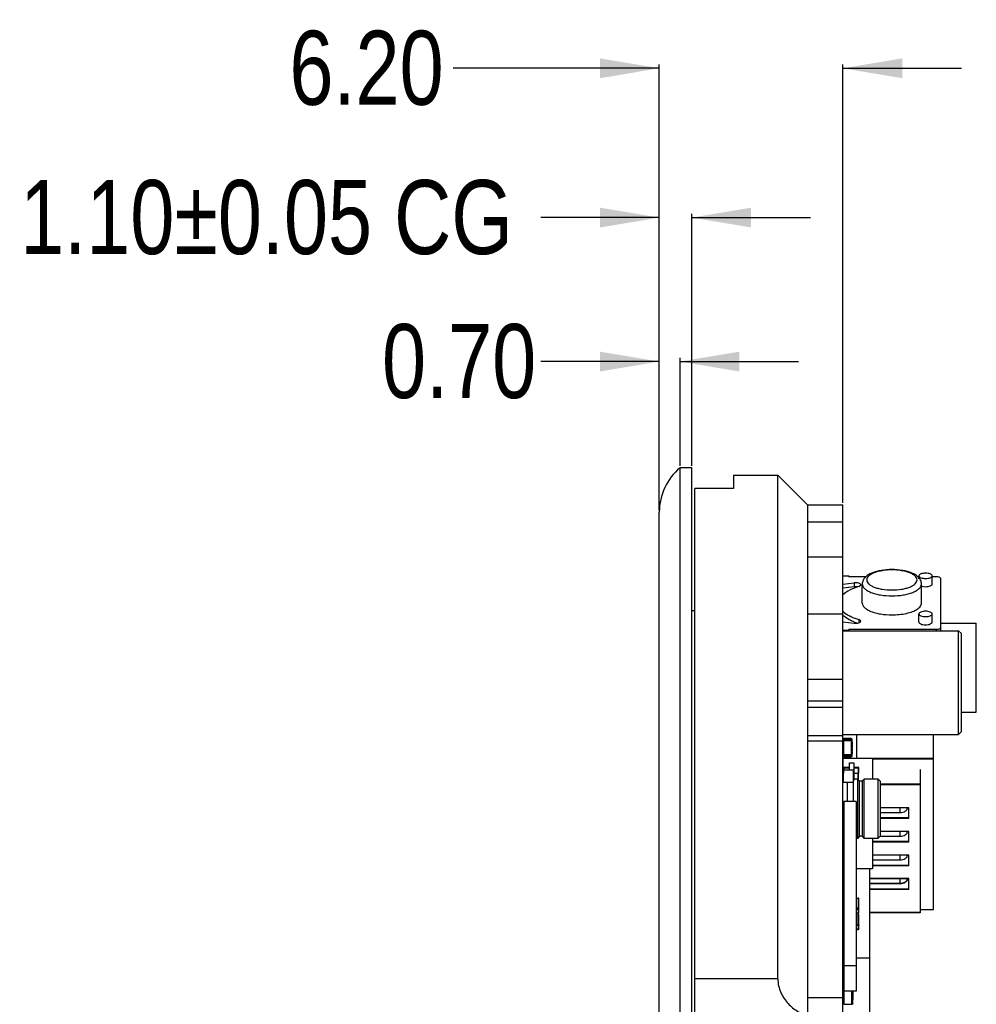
# Model space of a CAD drawing. Header units: millimetres. Extents: x -117 to 182, y -33 to 89.
# Tile 79 of 135: x 61 to 94, y 39 to 72. Entities that reach past the tile are written whole.
import ezdxf

# ---------------------------------------------------------------- set-up
doc = ezdxf.new("R2010")
doc.units = ezdxf.units.MM
doc.header["$LTSCALE"] = 1.21
doc.header["$MEASUREMENT"] = 0
doc.header["$PDMODE"] = 3
doc.header["$PDSIZE"] = 0.3125
doc.layers.get('0').update_dxf_attribs({"linetype": 'CONTINUOUS'})
doc.layers.get('DEFPOINTS').update_dxf_attribs({"linetype": 'CONTINUOUS'})
doc.layers.add('Dim', color=3, linetype='CONTINUOUS', lineweight=25)
doc.styles.get("Standard").update_dxf_attribs({"font": 'txt', "width": 0.8})
doc.dimstyles.get("Standard").update_dxf_attribs({"dimtxt": 0.15625, "dimasz": 0.1875, "dimexe": 0.125, "dimexo": 0.0625, "dimgap": 0.09, "dimtad": 0, "dimtih": 1, "dimtoh": 1, "dimzin": 4, "dimdsep": 46, "dimtxsty": 'STANDARD', "dimblk": '_FILLED', "dimblk1": '_FILLED', "dimblk2": '_FILLED', "dimcen": 0.09, "dimazin": 1, "dimtp": 0.01, "dimtm": 0.01, "dimtfac": 1, "dimtofl": 0, "dimtmove": 0, "dimatfit": 3, "dimldrblk": '_FILLED', "dimfxl": 1, "dimtolj": 1, "dimtzin": 4, "dimarcsym": 0})

# ---------------------------------------------------------------- blocks, each defined once
blk = doc.blocks.new('_FILLED')
at = {"color": 0, "linetype": 'ByBlock'}
blk.add_solid([(0, 0), (-1, 0.167), (-1, -0.167)], dxfattribs=at)
blk = doc.blocks.new('*D30')
at = {"color": 0, "linetype": 'ByBlock', "lineweight": -2}
for p, q in [((82.824, 55.236), (82.824, 65.24)), ((83.924, 56.736), (83.924, 65.24)), ((82.824, 65.115), (78.824, 65.115)), ((83.924, 65.115), (87.924, 65.115))]:
    blk.add_line(p, q, dxfattribs=at)
at = {"layer": 'DEFPOINTS', "color": 0, "linetype": 'ByBlock'}
for p in [(83.924, 56.674), (82.824, 55.174)]:
    blk.add_point(p, dxfattribs=at)
at = {"color": 0, "linetype": 'ByBlock', "lineweight": -2, "xscale": 2, "yscale": 2, "zscale": 2}
blk.add_blockref('_FILLED', (82.824, 65.115), dxfattribs=at)
at = {"color": 0, "linetype": 'ByBlock', "lineweight": -2, "xscale": 2, "yscale": 2, "zscale": 2, "rotation": 180}
blk.add_blockref('_FILLED', (83.924, 65.115), dxfattribs=at)
at = {"color": 0, "linetype": 'ByBlock', "lineweight": -2, "insert": (69.567, 65.115), "char_height": 2.5, "attachment_point": 5}
blk.add_mtext('\\A1;1.10%%p0.05 CG', dxfattribs=at)
blk = doc.blocks.new('*D31')
at = {"color": 0, "linetype": 'ByBlock', "lineweight": -2}
for p, q in [((82.824, 60.256), (78.824, 60.256)), ((82.824, 55.236), (82.824, 60.381)), ((83.524, 56.736), (83.524, 60.381)), ((83.524, 60.256), (87.524, 60.256))]:
    blk.add_line(p, q, dxfattribs=at)
at = {"layer": 'DEFPOINTS', "color": 0, "linetype": 'ByBlock'}
for p in [(83.524, 56.674), (82.824, 55.174)]:
    blk.add_point(p, dxfattribs=at)
at = {"color": 0, "linetype": 'ByBlock', "lineweight": -2, "xscale": 2, "yscale": 2, "zscale": 2}
blk.add_blockref('_FILLED', (82.824, 60.256), dxfattribs=at)
at = {"color": 0, "linetype": 'ByBlock', "lineweight": -2, "xscale": 2, "yscale": 2, "zscale": 2, "rotation": 180}
blk.add_blockref('_FILLED', (83.524, 60.256), dxfattribs=at)
at = {"color": 0, "linetype": 'ByBlock', "lineweight": -2, "insert": (76.067, 60.256), "char_height": 2.5, "attachment_point": 5}
blk.add_mtext('\\A1;0.70', dxfattribs=at)
blk = doc.blocks.new('*D32')
at = {"color": 0, "linetype": 'ByBlock', "lineweight": -2}
for p, q in [((82.824, 70.153), (75.866, 70.153)), ((82.824, 55.236), (82.824, 70.278)), ((89.024, 55.486), (89.024, 70.278)), ((89.024, 70.153), (93.024, 70.153))]:
    blk.add_line(p, q, dxfattribs=at)
at = {"layer": 'DEFPOINTS', "color": 0, "linetype": 'ByBlock'}
for p in [(82.824, 55.174), (89.024, 55.424)]:
    blk.add_point(p, dxfattribs=at)
at = {"color": 0, "linetype": 'ByBlock', "lineweight": -2, "xscale": 2, "yscale": 2, "zscale": 2}
blk.add_blockref('_FILLED', (82.824, 70.153), dxfattribs=at)
at = {"color": 0, "linetype": 'ByBlock', "lineweight": -2, "xscale": 2, "yscale": 2, "zscale": 2, "rotation": 180}
blk.add_blockref('_FILLED', (89.024, 70.153), dxfattribs=at)
at = {"color": 0, "linetype": 'ByBlock', "lineweight": -2, "insert": (72.942, 70.153), "char_height": 2.5, "attachment_point": 5}
blk.add_mtext('\\A1;6.20', dxfattribs=at)

msp = doc.modelspace()

# ---------------------------------------------------------------- linework, layer by layer
at = {"color": 7, "linetype": 'Continuous'}
for p, q in [((83.524, 10.674), (83.524, 56.674)), ((83.924, 56.674), (83.524, 56.674)), ((83.924, 10.674), (83.924, 56.674)), ((85.324, 56.424), (85.324, 55.974)), ((85.324, 56.424), (86.824, 56.424)), ((86.824, 39.427), (86.824, 56.424)), ((87.824, 55.424), (86.824, 56.424)), ((84.024, 12.654), (84.024, 55.974)), ((85.324, 55.974), (84.024, 55.974)), ((82.824, 12.174), (82.824, 55.174)), ((87.824, 55.424), (87.824, 37.204)), ((87.824, 55.424), (89.024, 55.424)), ((89.024, 11.924), (89.024, 55.424)), ((87.824, 54.851), (89.024, 54.851)), ((87.824, 53.67), (89.024, 53.67)), ((89.024, 53.024), (89.224, 53.024)), ((89.224, 53.024), (89.224, 52.994)), ((89.798, 52.994), (89.224, 52.994)), ((91.584, 52.994), (91.549, 52.994)), ((91.584, 52.925), (91.584, 53.025)), ((92.036, 52.749), (92.036, 53.025)), ((92.174, 52.994), (92.036, 52.994)), ((92.324, 52.934), (92.32, 52.948)), ((92.324, 51.174), (92.324, 52.934)), ((89.024, 52.743), (89.4, 52.788)), ((89.4, 52.651), (89.024, 52.605)), ((89.4, 52.788), (89.4, 52.651)), ((89.56, 52.667), (89.626, 52.721)), ((89.674, 52.107), (89.674, 52.749)), ((91.674, 52.107), (91.674, 52.749)), ((89.115, 52.46), (89.024, 52.386)), ((84.024, 51.849), (83.924, 51.849)), ((87.824, 51.743), (89.024, 51.743)), ((89.024, 51.827), (89.078, 51.781)), ((89.115, 51.616), (89.024, 51.69)), ((89.237, 51.542), (89.115, 51.616)), ((89.56, 51.547), (89.56, 51.44)), ((89.626, 51.492), (89.56, 51.547)), ((91.584, 51.464), (91.584, 51.739)), ((92.036, 51.464), (92.036, 51.739)), ((89.024, 51.471), (89.4, 51.425)), ((89.024, 51.19), (89.224, 51.19)), ((89.024, 51.174), (92.924, 51.174)), ((89.224, 51.22), (89.224, 51.174)), ((89.224, 51.22), (92.174, 51.22)), ((92.174, 51.22), (92.249, 51.228)), ((92.174, 51.22), (92.174, 51.174)), ((92.249, 51.228), (92.286, 51.24)), ((92.286, 51.24), (92.304, 51.249)), ((92.324, 51.188), (92.319, 51.173)), ((92.324, 51.424), (93.524, 51.424)), ((92.924, 47.674), (92.924, 51.174)), ((93.024, 51.074), (92.924, 51.174)), ((93.524, 48.424), (93.524, 51.424)), ((93.024, 47.774), (93.024, 51.074)), ((87.824, 49.538), (89.024, 49.538)), ((87.824, 48.808), (89.024, 48.808)), ((89.024, 48.581), (87.824, 48.581)), ((93.024, 48.424), (93.524, 48.424)), ((89.024, 47.628), (87.824, 47.628)), ((89.024, 47.674), (92.924, 47.674)), ((89.054, 46.921), (89.054, 47.531)), ((89.298, 47.531), (89.054, 47.531)), ((89.298, 47.531), (89.298, 46.921)), ((89.492, 46.856), (89.492, 47.674)), ((92.074, 41.761), (92.074, 47.674)), ((93.024, 47.774), (92.924, 47.674)), ((89.024, 47.444), (87.824, 47.444)), ((89.024, 47.501), (89.329, 47.501)), ((89.024, 47.47), (89.329, 47.47)), ((89.329, 46.952), (89.329, 47.501)), ((89.331, 47.407), (89.329, 47.407)), ((89.331, 47.37), (89.329, 47.37)), ((89.329, 47.333), (89.331, 47.333)), ((89.331, 47.31), (89.329, 47.31)), ((89.331, 47.232), (89.329, 47.232)), ((89.331, 47.203), (89.329, 47.203)), ((89.331, 47.407), (89.331, 47.333)), ((89.331, 47.31), (89.331, 47.232)), ((89.331, 47.203), (89.331, 47.129)), ((89.329, 46.982), (89.024, 46.982)), ((89.329, 46.952), (89.024, 46.952)), ((89.025, 46.066), (89.025, 46.856)), ((90.024, 46.856), (89.025, 46.856)), ((89.054, 46.921), (89.298, 46.921)), ((89.331, 47.166), (89.329, 47.166)), ((89.329, 47.129), (89.331, 47.129)), ((89.331, 47.1), (89.329, 47.1)), ((89.329, 47.089), (89.331, 47.089)), ((89.331, 47.037), (89.329, 47.037)), ((89.331, 47.026), (89.329, 47.026)), ((89.331, 47.1), (89.331, 47.026)), ((92.074, 46.857), (89.492, 46.857)), ((90.024, 46.856), (90.024, 46.166)), ((89.039, 46.542), (89.039, 46.362)), ((89.039, 46.542), (89.244, 46.542)), ((89.059, 46.466), (89.059, 46.562)), ((89.244, 46.562), (89.059, 46.562)), ((89.244, 46.466), (89.244, 46.716)), ((89.244, 46.716), (89.394, 46.716)), ((89.394, 46.716), (89.394, 46.12)), ((89.539, 46.562), (89.394, 46.562)), ((89.394, 46.542), (89.559, 46.542)), ((89.539, 46.562), (89.539, 46.362)), ((89.559, 46.362), (89.559, 46.542)), ((92.074, 46.833), (90.024, 46.833)), ((89.039, 46.362), (89.044, 46.362)), ((89.044, 46.066), (89.044, 46.466)), ((89.374, 46.466), (89.044, 46.466)), ((89.374, 45.405), (89.374, 46.466)), ((89.394, 46.362), (89.559, 46.362)), ((89.529, 46.362), (89.529, 46.151)), ((89.549, 46.131), (89.549, 46.362)), ((91.633, 46.486), (91.633, 41.65)), ((89.024, 46.066), (89.374, 46.066)), ((89.174, 45.405), (89.174, 46.066)), ((89.394, 46.12), (89.374, 46.12)), ((89.514, 46.166), (89.394, 46.166)), ((89.514, 46.166), (89.514, 44.166)), ((89.584, 46.096), (89.514, 46.166)), ((89.584, 44.236), (89.584, 46.096)), ((89.674, 46.096), (89.584, 46.096)), ((89.674, 46.096), (89.744, 46.166)), ((89.674, 46.096), (89.674, 44.236)), ((89.744, 44.166), (89.744, 46.166)), ((90.204, 46.166), (89.744, 46.166)), ((90.204, 46.166), (90.204, 44.166)), ((90.274, 46.096), (90.204, 46.166)), ((90.274, 46.096), (90.274, 44.236)), ((90.274, 46.008), (91.633, 46.008)), ((90.274, 45.981), (91.633, 45.981)), ((89.049, 45.405), (89.049, 38.574)), ((89.474, 45.405), (89.049, 45.405)), ((89.474, 45.405), (89.474, 39.005)), ((91.249, 45.193), (90.274, 45.193)), ((90.946, 45.193), (90.946, 45.034)), ((91.196, 45.184), (91.196, 45.193)), ((91.249, 44.834), (91.249, 45.193)), ((90.274, 45.034), (90.946, 45.034)), ((91.249, 44.856), (90.274, 44.856)), ((91.249, 44.834), (90.274, 44.834)), ((89.024, 44.266), (89.049, 44.266)), ((89.024, 44.216), (89.044, 44.216)), ((89.044, 43.866), (89.044, 44.266)), ((89.584, 44.236), (89.514, 44.166)), ((89.674, 44.236), (89.584, 44.236)), ((89.674, 44.236), (89.744, 44.166)), ((90.274, 44.236), (90.204, 44.166)), ((90.273, 44.235), (90.946, 44.235)), ((91.249, 44.394), (90.274, 44.394)), ((90.946, 44.394), (90.946, 44.235)), ((91.196, 44.386), (91.196, 44.394)), ((91.249, 44.035), (91.249, 44.394)), ((89.044, 43.866), (89.049, 43.866)), ((89.514, 44.166), (89.474, 44.166)), ((90.204, 44.166), (89.744, 44.166)), ((90.024, 44.166), (90.024, 43.139)), ((91.249, 44.054), (90.024, 44.054)), ((91.249, 44.035), (90.024, 44.035)), ((89.024, 43.616), (89.049, 43.616)), ((91.249, 43.596), (90.024, 43.596)), ((90.946, 43.596), (90.946, 43.437)), ((91.196, 43.587), (91.196, 43.596)), ((91.249, 43.236), (91.249, 43.596)), ((89.024, 43.484), (89.024, 43.48)), ((89.024, 43.26), (89.049, 43.26)), ((89.025, 43.478), (89.026, 43.475)), ((89.028, 43.474), (89.03, 43.472)), ((89.031, 43.47), (89.034, 43.468)), ((89.036, 43.467), (89.039, 43.466)), ((90.024, 43.437), (90.946, 43.437)), ((91.249, 43.252), (90.024, 43.252)), ((91.249, 43.236), (90.024, 43.236)), ((89.024, 43.027), (89.049, 43.027)), ((89.049, 42.956), (89.024, 42.956)), ((89.044, 42.956), (89.044, 42.85)), ((90.024, 43.139), (89.474, 43.139)), ((89.924, 43.139), (89.924, 37.504)), ((89.024, 42.85), (89.049, 42.85)), ((89.049, 42.617), (89.024, 42.617)), ((91.249, 42.811), (89.924, 42.811)), ((91.249, 42.797), (89.924, 42.797)), ((89.924, 42.65), (90.946, 42.65)), ((89.924, 42.638), (90.946, 42.638)), ((90.946, 42.797), (90.946, 42.638)), ((91.249, 42.749), (91.187, 42.749)), ((91.196, 42.788), (91.196, 42.797)), ((91.249, 42.438), (91.249, 42.811)), ((89.024, 42.386), (89.024, 42.381)), ((89.025, 42.38), (89.026, 42.377)), ((89.028, 42.375), (89.03, 42.373)), ((89.031, 42.371), (89.034, 42.37)), ((91.249, 42.45), (89.924, 42.45)), ((91.249, 42.438), (89.924, 42.438)), ((89.024, 42.041), (89.024, 42.036)), ((89.025, 42.035), (89.026, 42.032)), ((89.028, 42.03), (89.03, 42.028)), ((89.031, 42.027), (89.034, 42.025)), ((89.039, 42.131), (89.049, 42.143)), ((89.039, 42.131), (89.039, 41.664)), ((89.474, 42.151), (89.539, 42.151)), ((89.474, 42.145), (89.539, 42.145)), ((89.539, 42.151), (89.539, 41.65)), ((89.559, 41.664), (89.559, 42.131)), ((89.04, 41.659), (89.024, 41.659)), ((89.044, 41.65), (89.024, 41.65)), ((89.049, 41.803), (89.039, 41.791)), ((89.039, 41.791), (89.049, 41.779)), ((89.039, 41.664), (89.049, 41.652)), ((89.039, 41.579), (89.049, 41.591)), ((89.039, 41.112), (89.039, 41.579)), ((89.044, 41.655), (89.044, 41.588)), ((89.539, 41.805), (89.474, 41.805)), ((89.474, 41.777), (89.539, 41.777)), ((89.474, 41.65), (89.539, 41.65)), ((89.529, 41.65), (89.529, 41.233)), ((89.549, 41.247), (89.549, 41.652)), ((89.549, 41.591), (89.559, 41.579)), ((89.559, 41.112), (89.559, 41.579)), ((91.633, 41.659), (89.924, 41.659)), ((91.633, 41.65), (89.924, 41.65)), ((91.633, 41.766), (92.074, 41.766)), ((91.633, 41.761), (92.074, 41.761)), ((89.049, 41.228), (89.039, 41.24)), ((89.529, 41.233), (89.474, 41.233)), ((89.539, 41.226), (89.474, 41.226)), ((89.539, 41.226), (89.539, 41.092)), ((89.049, 41.1), (89.039, 41.112)), ((89.044, 41.1), (89.044, 39.828)), ((89.539, 41.098), (89.474, 41.098)), ((89.474, 41.092), (89.539, 41.092)), ((89.049, 40.126), (89.044, 40.126)), ((89.924, 40.126), (89.474, 40.126)), ((89.024, 39.834), (89.044, 39.834)), ((89.024, 39.783), (89.024, 39.778)), ((89.026, 39.787), (89.025, 39.784)), ((89.03, 39.791), (89.028, 39.789)), ((89.034, 39.794), (89.031, 39.792)), ((89.039, 39.797), (89.036, 39.795)), ((89.474, 39.858), (89.049, 39.858)), ((86.824, 39.427), (84.024, 39.427)), ((89.024, 39.438), (89.024, 39.433)), ((89.026, 39.442), (89.025, 39.439)), ((89.03, 39.446), (89.028, 39.444)), ((89.034, 39.449), (89.031, 39.448)), ((89.039, 39.452), (89.036, 39.451)), ((89.024, 39.037), (89.049, 39.037)), ((89.049, 38.966), (89.024, 38.966)), ((89.024, 38.919), (89.044, 38.919)), ((89.044, 38.966), (89.044, 38.86)), ((89.474, 39.005), (89.049, 39.005)), ((89.324, 38.574), (89.324, 39.005)), ((89.349, 39.002), (89.324, 39.002)), ((89.349, 38.966), (89.324, 38.966)), ((89.349, 39.005), (89.349, 38.556)), ((89.349, 38.999), (89.359, 38.999)), ((89.349, 38.98), (89.359, 38.98)), ((89.349, 38.908), (89.359, 38.908)), ((89.349, 38.895), (89.359, 38.895)), ((89.349, 38.893), (89.359, 38.893)), ((89.359, 39.005), (89.359, 38.732)), ((87.824, 38.792), (89.024, 38.792)), ((89.024, 38.86), (89.049, 38.86)), ((89.049, 38.627), (89.024, 38.627)), ((89.049, 38.574), (89.324, 38.574)), ((89.349, 38.627), (89.324, 38.627)), ((89.349, 38.592), (89.324, 38.592)), ((89.349, 38.83), (89.359, 38.83)), ((89.349, 38.815), (89.359, 38.815)), ((89.349, 38.745), (89.359, 38.745)), ((89.349, 38.732), (89.359, 38.732))]:
    msp.add_line(p, q, dxfattribs=at)
for centre, radius, start, end in [((84.781, 55.174), 1.957, 129.9662, 180), ((90.198, 53.452), 2.14, 248.321, 250.9059), ((89.054, 47.501), 0.0305, 90, 180), ((89.298, 47.501), 0.0305, 0, 90), ((89.054, 46.952), 0.0305, 180, 270), ((89.298, 46.952), 0.0305, 270, 360), ((89.059, 46.542), 0.02, 90, 180), ((89.539, 46.542), 0.02, 0, 90), ((89.04, 43.485), 0.0166, 196.972, 202.285), ((89.054, 43.463), 0.0305, 180, 259.6391), ((89.043, 43.486), 0.02, 212.5876, 218.1339), ((89.047, 43.49), 0.0249, 226.2702, 231.2702), ((89.05, 43.494), 0.0308, 238.125, 242.4621), ((89.053, 43.5), 0.0367, 248.6175, 252.3119), ((89.053, 43.502), 0.039, 252.3087, 258.4894), ((89.054, 43.504), 0.0412, 258.437, 261.3415), ((89.054, 43.505), 0.0418, 261.3375, 262.6332), ((89.054, 42.58), 0.0305, 100.3609, 180), ((91.106, 42.8), 0.0898, 353.0752, 358.4382), ((89.04, 42.386), 0.0166, 196.9609, 202.286), ((89.043, 42.388), 0.0199, 212.5812, 218.1468), ((89.047, 42.391), 0.0248, 226.2578, 231.2781), ((89.05, 42.396), 0.0307, 238.1178, 242.472), ((89.052, 42.398), 0.0338, 242.4591, 248.6809), ((89.053, 42.401), 0.0365, 248.6094, 252.3148), ((89.054, 42.403), 0.039, 252.3128, 258.4855), ((89.054, 42.405), 0.0411, 258.4363, 261.3473), ((89.054, 42.406), 0.0418, 261.3437, 262.6171), ((89.04, 42.041), 0.0166, 196.972, 202.285), ((89.054, 42.019), 0.0305, 180, 240.1872), ((89.043, 42.043), 0.02, 212.5876, 218.1339), ((89.047, 42.046), 0.0249, 226.2702, 231.2702), ((89.05, 42.051), 0.0308, 238.125, 242.4621), ((89.052, 42.053), 0.0335, 242.4429, 248.0256), ((89.052, 42.055), 0.0351, 246.632, 247.9265), ((89.059, 42.131), 0.02, 121.5572, 180), ((89.052, 42.033), 0.0353, 247.6277, 247.9744), ((89.539, 42.131), 0.02, 0, 90), ((89.059, 41.112), 0.02, 180, 238.5577), ((89.539, 41.112), 0.02, 270, 360), ((89.054, 39.8), 0.0305, 100.3942, 180), ((89.04, 39.778), 0.0166, 157.7152, 163.0283), ((89.043, 39.776), 0.0202, 141.9048, 147.3743), ((89.047, 39.773), 0.0253, 128.7676, 133.6926), ((89.051, 39.768), 0.0312, 117.5659, 121.8477), ((89.053, 39.763), 0.037, 107.7045, 111.3666), ((89.054, 39.76), 0.0395, 101.5508, 107.6515), ((89.054, 39.759), 0.0412, 98.6586, 101.5631), ((89.054, 39.758), 0.0418, 97.3668, 98.6626), ((89.04, 39.433), 0.0166, 157.7138, 163.0389), ((89.054, 39.239), 0.0305, 180, 259.6391), ((89.043, 39.431), 0.0202, 141.893, 147.3783), ((89.047, 39.428), 0.0252, 128.7596, 133.7038), ((89.05, 39.423), 0.0311, 117.5554, 121.8542), ((89.053, 39.418), 0.0369, 107.7002, 111.3752), ((89.054, 39.415), 0.0395, 101.5524, 107.6489), ((89.054, 39.414), 0.0411, 98.6526, 101.5636), ((89.054, 39.413), 0.0418, 97.3829, 98.6562)]:
    msp.add_arc(centre, radius, start, end, dxfattribs=at)
for points, knots in [([(90.674, 53.238), (90.552, 53.238), (90.322, 53.218), (90.05, 53.151), (89.872, 53.062), (89.768, 52.978), (89.693, 52.874), (89.674, 52.79), (89.674, 52.749)], [0, 0, 0, 0, 0.302148, 0.570646, 0.686599, 0.794502, 0.897498, 1, 1, 1, 1]), ([(90.674, 53.225), (90.565, 53.225), (90.406, 53.213), (90.206, 53.172), (90.077, 53.131), (89.971, 53.081), (89.89, 53.023), (89.837, 52.959), (89.818, 52.886), (89.837, 52.814), (89.89, 52.749), (89.971, 52.692), (90.077, 52.642), (90.206, 52.601), (90.406, 52.56), (90.565, 52.547), (90.674, 52.547)], [0, 0, 0, 0, 0.166681, 0.244177, 0.313792, 0.374019, 0.424253, 0.465098, 0.499991, 0.534882, 0.575725, 0.625956, 0.68618, 0.755802, 0.833309, 1, 1, 1, 1]), ([(91.674, 52.749), (91.674, 52.79), (91.654, 52.874), (91.579, 52.978), (91.475, 53.062), (91.297, 53.151), (91.026, 53.218), (90.796, 53.238), (90.674, 53.238)], [0, 0, 0, 0, 0.102496, 0.205495, 0.313416, 0.429379, 0.697857, 1, 1, 1, 1]), ([(90.674, 52.547), (90.782, 52.547), (90.941, 52.56), (91.141, 52.601), (91.27, 52.642), (91.376, 52.692), (91.457, 52.749), (91.51, 52.814), (91.529, 52.886), (91.51, 52.959), (91.457, 53.023), (91.376, 53.081), (91.27, 53.131), (91.141, 53.172), (90.941, 53.213), (90.782, 53.225), (90.674, 53.225)], [0, 0, 0, 0, 0.166681, 0.244177, 0.313792, 0.374018, 0.424253, 0.465098, 0.499991, 0.534882, 0.575725, 0.625956, 0.68618, 0.755802, 0.833308, 1, 1, 1, 1]), ([(91.81, 53.115), (91.782, 53.115), (91.727, 53.109), (91.65, 53.092), (91.584, 53.055), (91.584, 53.025)], [0, 0, 0, 0, 0.33375, 0.636432, 1, 1, 1, 1]), ([(91.584, 53.025), (91.584, 52.994), (91.65, 52.957), (91.727, 52.94), (91.782, 52.935), (91.81, 52.935)], [0, 0, 0, 0, 0.363568, 0.66625, 1, 1, 1, 1]), ([(92.036, 53.025), (92.036, 53.055), (91.971, 53.092), (91.894, 53.109), (91.838, 53.115), (91.81, 53.115)], [0, 0, 0, 0, 0.363568, 0.66625, 1, 1, 1, 1]), ([(91.81, 52.935), (91.838, 52.935), (91.894, 52.94), (91.971, 52.957), (92.036, 52.994), (92.036, 53.025)], [0, 0, 0, 0, 0.33375, 0.636432, 1, 1, 1, 1]), ([(92.32, 52.948), (92.309, 52.966), (92.255, 52.988), (92.205, 52.994), (92.174, 52.994)], [0, 0, 0, 0, 0.399319, 1, 1, 1, 1]), ([(89.56, 52.667), (89.516, 52.653), (89.361, 52.599), (89.211, 52.528), (89.115, 52.46)], [0, 0, 0, 0, 0.278395, 1, 1, 1, 1]), ([(89.626, 52.721), (89.626, 52.733), (89.603, 52.762), (89.55, 52.781), (89.479, 52.792), (89.427, 52.791), (89.4, 52.788)], [0, 0, 0, 0, 0.145602, 0.37568, 0.680384, 1, 1, 1, 1]), ([(89.508, 52.65), (89.481, 52.653), (89.445, 52.655), (89.409, 52.652), (89.4, 52.651)], [0, 0, 0, 0, 0.756342, 1, 1, 1, 1]), ([(89.674, 52.749), (89.674, 52.722), (89.69, 52.664), (89.752, 52.588), (89.847, 52.52), (89.972, 52.461), (90.123, 52.413), (90.359, 52.364), (90.546, 52.35), (90.674, 52.35)], [0, 0, 0, 0, 0.069774, 0.151448, 0.251889, 0.37232, 0.511568, 0.666598, 1, 1, 1, 1]), ([(90.674, 52.35), (90.801, 52.35), (90.989, 52.364), (91.224, 52.413), (91.375, 52.461), (91.5, 52.52), (91.595, 52.588), (91.658, 52.664), (91.673, 52.722), (91.673, 52.749)], [0, 0, 0, 0, 0.333402, 0.488432, 0.62768, 0.748111, 0.848552, 0.930226, 1, 1, 1, 1]), ([(91.669, 52.679), (91.679, 52.676), (91.725, 52.664), (91.773, 52.659), (91.81, 52.659)], [0, 0, 0, 0, 0.231705, 1, 1, 1, 1]), ([(91.81, 52.659), (91.839, 52.659), (91.894, 52.664), (91.972, 52.681), (92.036, 52.719), (92.036, 52.749)], [0, 0, 0, 0, 0.338042, 0.638941, 1, 1, 1, 1]), ([(89.674, 52.107), (89.674, 52.08), (89.69, 52.022), (89.752, 51.946), (89.847, 51.878), (89.972, 51.819), (90.123, 51.771), (90.359, 51.722), (90.546, 51.708), (90.674, 51.708)], [0, 0, 0, 0, 0.069774, 0.151448, 0.251889, 0.37232, 0.511568, 0.666598, 1, 1, 1, 1]), ([(90.674, 51.708), (90.838, 51.708), (91.076, 51.73), (91.36, 51.811), (91.48, 51.868), (91.529, 51.901)], [0, 0, 0, 0, 0.556591, 0.798879, 1, 1, 1, 1]), ([(91.529, 51.901), (91.57, 51.927), (91.639, 51.983), (91.673, 52.069), (91.673, 52.107)], [0, 0, 0, 0, 0.563832, 1, 1, 1, 1]), ([(89.078, 51.781), (89.143, 51.731), (89.299, 51.64), (89.467, 51.576), (89.56, 51.547)], [0, 0, 0, 0, 0.456113, 1, 1, 1, 1]), ([(89.407, 51.463), (89.392, 51.469), (89.334, 51.493), (89.278, 51.52), (89.237, 51.542)], [0, 0, 0, 0, 0.260756, 1, 1, 1, 1]), ([(91.81, 51.829), (91.782, 51.829), (91.727, 51.824), (91.65, 51.807), (91.584, 51.77), (91.584, 51.739)], [0, 0, 0, 0, 0.33375, 0.636432, 1, 1, 1, 1]), ([(91.584, 51.739), (91.584, 51.708), (91.65, 51.671), (91.727, 51.655), (91.782, 51.649), (91.81, 51.649)], [0, 0, 0, 0, 0.363568, 0.66625, 1, 1, 1, 1]), ([(92.036, 51.739), (92.036, 51.77), (91.971, 51.807), (91.894, 51.824), (91.838, 51.829), (91.81, 51.829)], [0, 0, 0, 0, 0.363568, 0.66625, 1, 1, 1, 1]), ([(91.81, 51.649), (91.838, 51.649), (91.894, 51.655), (91.971, 51.671), (92.036, 51.708), (92.036, 51.739)], [0, 0, 0, 0, 0.33375, 0.636432, 1, 1, 1, 1]), ([(89.4, 51.425), (89.427, 51.422), (89.479, 51.421), (89.55, 51.432), (89.603, 51.452), (89.626, 51.48), (89.626, 51.492)], [0, 0, 0, 0, 0.319616, 0.62432, 0.854398, 1, 1, 1, 1]), ([(91.584, 51.464), (91.584, 51.434), (91.648, 51.396), (91.726, 51.379), (91.781, 51.374), (91.81, 51.374)], [0, 0, 0, 0, 0.361059, 0.661958, 1, 1, 1, 1]), ([(91.81, 51.374), (91.839, 51.374), (91.894, 51.379), (91.972, 51.396), (92.036, 51.434), (92.036, 51.464)], [0, 0, 0, 0, 0.338042, 0.638941, 1, 1, 1, 1]), ([(92.304, 51.249), (92.307, 51.252), (92.316, 51.259), (92.324, 51.271), (92.324, 51.279)], [0, 0, 0, 0, 0.303859, 1, 1, 1, 1]), ([(90.946, 45.034), (90.978, 45.034), (91.04, 45.041), (91.11, 45.068), (91.154, 45.099), (91.178, 45.125), (91.193, 45.154), (91.196, 45.174), (91.196, 45.184)], [0, 0, 0, 0, 0.30257, 0.577054, 0.698115, 0.807351, 0.906613, 1, 1, 1, 1]), ([(90.946, 44.235), (90.978, 44.235), (91.04, 44.242), (91.11, 44.269), (91.154, 44.3), (91.178, 44.326), (91.193, 44.355), (91.196, 44.376), (91.196, 44.386)], [0, 0, 0, 0, 0.30257, 0.577054, 0.698115, 0.807351, 0.906613, 1, 1, 1, 1]), ([(90.946, 43.437), (90.978, 43.437), (91.04, 43.444), (91.11, 43.47), (91.154, 43.502), (91.178, 43.528), (91.193, 43.557), (91.196, 43.577), (91.196, 43.587)], [0, 0, 0, 0, 0.30257, 0.577054, 0.698115, 0.807351, 0.906613, 1, 1, 1, 1]), ([(89.049, 43.463), (89.045, 43.464), (89.039, 43.465), (89.032, 43.469), (89.028, 43.473), (89.025, 43.477), (89.024, 43.481), (89.024, 43.483), (89.024, 43.484)], [0, 0, 0, 0, 0.287194, 0.550738, 0.671819, 0.785873, 0.894481, 1, 1, 1, 1]), ([(89.049, 43.442), (89.045, 43.442), (89.039, 43.444), (89.032, 43.448), (89.028, 43.452), (89.025, 43.455), (89.024, 43.459), (89.024, 43.462), (89.024, 43.463)], [0, 0, 0, 0, 0.287163, 0.550706, 0.671797, 0.785869, 0.894467, 1, 1, 1, 1]), ([(89.024, 42.58), (89.024, 42.581), (89.024, 42.583), (89.025, 42.587), (89.028, 42.591), (89.032, 42.595), (89.039, 42.599), (89.045, 42.6), (89.049, 42.601)], [0, 0, 0, 0, 0.105527, 0.21411, 0.328173, 0.449259, 0.712814, 1, 1, 1, 1]), ([(90.946, 42.65), (90.977, 42.65), (91.036, 42.657), (91.104, 42.681), (91.147, 42.709), (91.172, 42.733), (91.189, 42.76), (91.194, 42.779), (91.196, 42.789)], [0, 0, 0, 0, 0.299799, 0.573905, 0.695871, 0.806444, 0.906754, 1, 1, 1, 1]), ([(90.946, 42.638), (90.978, 42.638), (91.04, 42.645), (91.11, 42.672), (91.154, 42.703), (91.178, 42.729), (91.193, 42.758), (91.196, 42.779), (91.196, 42.788)], [0, 0, 0, 0, 0.30257, 0.577054, 0.698115, 0.807351, 0.906613, 1, 1, 1, 1]), ([(89.049, 42.428), (89.045, 42.428), (89.039, 42.426), (89.032, 42.422), (89.028, 42.418), (89.025, 42.415), (89.024, 42.411), (89.024, 42.409), (89.024, 42.407)], [0, 0, 0, 0, 0.287186, 0.550741, 0.671827, 0.78589, 0.894473, 1, 1, 1, 1]), ([(89.024, 42.407), (89.024, 42.406), (89.024, 42.403), (89.025, 42.4), (89.028, 42.396), (89.032, 42.392), (89.039, 42.388), (89.045, 42.387), (89.049, 42.386)], [0, 0, 0, 0, 0.105528, 0.214105, 0.328157, 0.449233, 0.712785, 1, 1, 1, 1]), ([(89.049, 42.365), (89.045, 42.365), (89.039, 42.367), (89.032, 42.371), (89.028, 42.375), (89.025, 42.378), (89.024, 42.382), (89.024, 42.384), (89.024, 42.386)], [0, 0, 0, 0, 0.287186, 0.55074, 0.671826, 0.785889, 0.894472, 1, 1, 1, 1]), ([(89.038, 42.022), (89.036, 42.023), (89.032, 42.026), (89.027, 42.03), (89.024, 42.035), (89.024, 42.039), (89.024, 42.041)], [0, 0, 0, 0, 0.2813, 0.539562, 0.776374, 1, 1, 1, 1]), ([(89.039, 42.001), (89.037, 42.002), (89.033, 42.004), (89.028, 42.008), (89.025, 42.013), (89.024, 42.016), (89.024, 42.018), (89.024, 42.019)], [0, 0, 0, 0, 0.281624, 0.539972, 0.776346, 0.889132, 1, 1, 1, 1]), ([(89.539, 42.145), (89.542, 42.145), (89.547, 42.144), (89.552, 42.142), (89.556, 42.139), (89.558, 42.136), (89.559, 42.133), (89.559, 42.132), (89.559, 42.131)], [0, 0, 0, 0, 0.287071, 0.553571, 0.675508, 0.789317, 0.896575, 1, 1, 1, 1]), ([(89.559, 41.791), (89.559, 41.792), (89.559, 41.794), (89.558, 41.797), (89.556, 41.799), (89.552, 41.802), (89.547, 41.805), (89.542, 41.805), (89.539, 41.805)], [0, 0, 0, 0, 0.103425, 0.210683, 0.324492, 0.446429, 0.712929, 1, 1, 1, 1]), ([(89.539, 41.777), (89.542, 41.777), (89.547, 41.778), (89.552, 41.78), (89.556, 41.783), (89.558, 41.786), (89.559, 41.788), (89.559, 41.79), (89.559, 41.791)], [0, 0, 0, 0, 0.287071, 0.553571, 0.675508, 0.789317, 0.896575, 1, 1, 1, 1]), ([(89.539, 41.65), (89.542, 41.65), (89.547, 41.65), (89.552, 41.653), (89.556, 41.656), (89.558, 41.658), (89.559, 41.661), (89.559, 41.663), (89.559, 41.664)], [0, 0, 0, 0, 0.287074, 0.553571, 0.675506, 0.789314, 0.896574, 1, 1, 1, 1]), ([(89.529, 41.233), (89.532, 41.233), (89.537, 41.233), (89.542, 41.236), (89.546, 41.239), (89.548, 41.241), (89.549, 41.244), (89.549, 41.246), (89.549, 41.247)], [0, 0, 0, 0, 0.287074, 0.553571, 0.675506, 0.789314, 0.896574, 1, 1, 1, 1]), ([(89.559, 41.24), (89.559, 41.239), (89.559, 41.237), (89.558, 41.234), (89.556, 41.232), (89.552, 41.229), (89.547, 41.226), (89.542, 41.226), (89.539, 41.226)], [0, 0, 0, 0, 0.103426, 0.210685, 0.324494, 0.446429, 0.712926, 1, 1, 1, 1]), ([(89.559, 41.112), (89.559, 41.111), (89.559, 41.11), (89.558, 41.107), (89.556, 41.104), (89.552, 41.101), (89.547, 41.099), (89.542, 41.098), (89.539, 41.098)], [0, 0, 0, 0, 0.103425, 0.210683, 0.324492, 0.446429, 0.712929, 1, 1, 1, 1]), ([(89.024, 39.8), (89.024, 39.801), (89.024, 39.803), (89.025, 39.807), (89.028, 39.811), (89.032, 39.815), (89.039, 39.819), (89.045, 39.82), (89.049, 39.821)], [0, 0, 0, 0, 0.105528, 0.214105, 0.328157, 0.449233, 0.712785, 1, 1, 1, 1]), ([(89.024, 39.778), (89.024, 39.779), (89.024, 39.782), (89.025, 39.786), (89.028, 39.789), (89.032, 39.793), (89.039, 39.797), (89.045, 39.799), (89.049, 39.799)], [0, 0, 0, 0, 0.105519, 0.214127, 0.328181, 0.449262, 0.712806, 1, 1, 1, 1]), ([(86.824, 39.427), (86.824, 39.347), (86.843, 39.188), (86.919, 38.963), (87.031, 38.761), (87.167, 38.588), (87.319, 38.446), (87.481, 38.334), (87.65, 38.251), (87.766, 38.214), (87.824, 38.201)], [0, 0, 0, 0, 0.140445, 0.281714, 0.418154, 0.547502, 0.669577, 0.785045, 0.894847, 1, 1, 1, 1]), ([(89.024, 39.433), (89.024, 39.435), (89.024, 39.437), (89.025, 39.441), (89.028, 39.444), (89.032, 39.448), (89.039, 39.452), (89.045, 39.454), (89.049, 39.454)], [0, 0, 0, 0, 0.105528, 0.214111, 0.328174, 0.44926, 0.712814, 1, 1, 1, 1]), ([(89.049, 39.433), (89.045, 39.432), (89.039, 39.431), (89.032, 39.427), (89.028, 39.423), (89.025, 39.419), (89.024, 39.416), (89.024, 39.413), (89.024, 39.412)], [0, 0, 0, 0, 0.287163, 0.550706, 0.671797, 0.785869, 0.894466, 1, 1, 1, 1]), ([(89.024, 39.412), (89.024, 39.41), (89.024, 39.408), (89.025, 39.404), (89.028, 39.401), (89.032, 39.397), (89.039, 39.393), (89.045, 39.391), (89.049, 39.391)], [0, 0, 0, 0, 0.105527, 0.21411, 0.328173, 0.449259, 0.712814, 1, 1, 1, 1]), ([(89.049, 39.218), (89.045, 39.219), (89.039, 39.22), (89.032, 39.224), (89.028, 39.228), (89.025, 39.232), (89.024, 39.235), (89.024, 39.238), (89.024, 39.239)], [0, 0, 0, 0, 0.287186, 0.550741, 0.671827, 0.78589, 0.894473, 1, 1, 1, 1])]:
    msp.add_open_spline(points, degree=3, knots=knots, dxfattribs=at)

# ---------------------------------------------------------------- dimensions: what is measured, and where the dimension line sits
at = {"layer": 'Dim'}
dim = msp.add_linear_dim(base=(82.824, 70.153), p1=(89.024, 55.424), p2=(82.824, 55.174), dimstyle='STANDARD', override={"dimtxt": 2.5, "dimasz": 2, "dimtih": 0, "dimtoh": 0, "dimzin": 0, "dimcen": 0.198, "dimadec": 0, "dimazin": 0, "dimtp": 0, "dimtm": 0, "dimtdec": 4, "dimtzin": 0}, dxfattribs=at)
dim.commit()
dim.dimension.update_dxf_attribs({"geometry": '*D32', "text_midpoint": (72.942, 70.153), "dimtype": 160})
dim = msp.add_linear_dim(base=(82.824, 65.115), p1=(83.924, 56.674), p2=(82.824, 55.174), text='<>%%p0.05 CG', dimstyle='STANDARD', override={"dimtxt": 2.5, "dimasz": 2, "dimtih": 0, "dimtoh": 0, "dimzin": 0, "dimpost": '<>', "dimcen": 0.198, "dimadec": 0, "dimazin": 0, "dimtp": 0, "dimtm": 0, "dimtdec": 4, "dimtzin": 0}, dxfattribs=at)
dim.commit()
dim.dimension.update_dxf_attribs({"geometry": '*D30', "text_midpoint": (69.567, 65.115)})
dim = msp.add_linear_dim(base=(82.824, 60.256), p1=(83.524, 56.674), p2=(82.824, 55.174), dimstyle='STANDARD', override={"dimtxt": 2.5, "dimasz": 2, "dimtih": 0, "dimtoh": 0, "dimzin": 0, "dimcen": 0.198, "dimadec": 0, "dimazin": 0, "dimtp": 0, "dimtm": 0, "dimtdec": 4, "dimtzin": 0}, dxfattribs=at)
dim.commit()
dim.dimension.update_dxf_attribs({"geometry": '*D31', "text_midpoint": (76.067, 60.256)})

doc.saveas('drawing.dxf')
